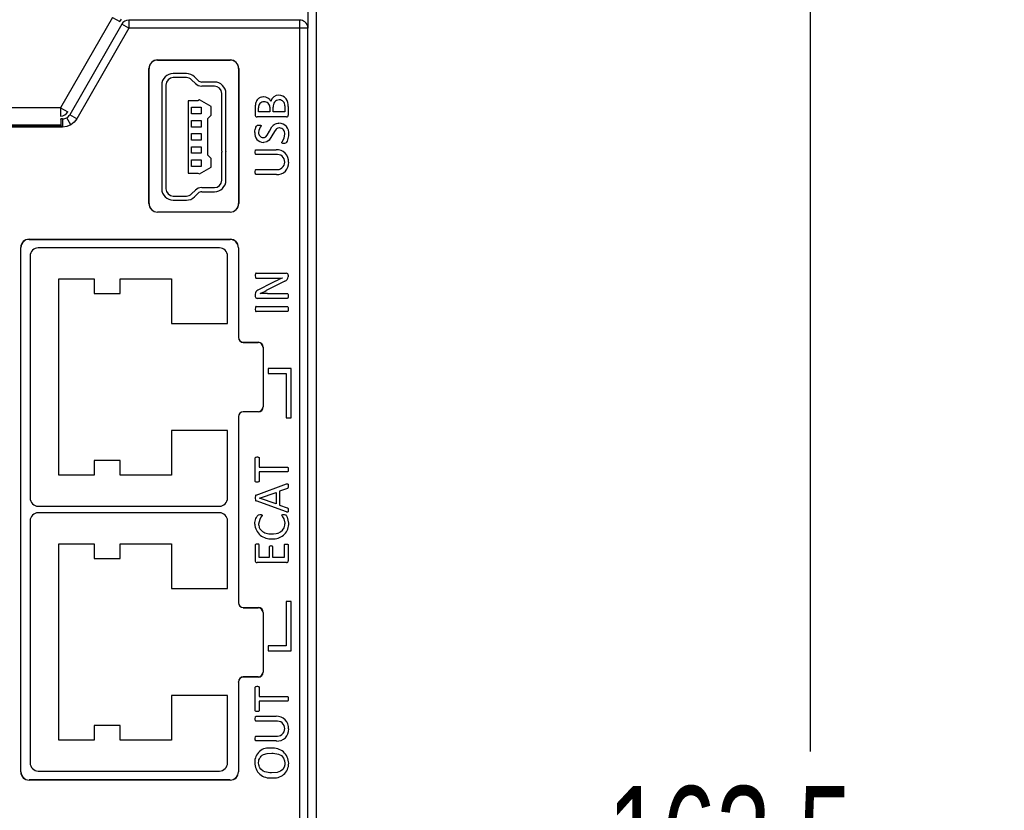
# Model space of a CAD drawing. Header units: millimetres. Extents: x 0 to 838, y 0 to 648.
# Tile 6 of 25: x 225 to 285, y 230 to 278. Entities that reach past the tile are written whole.
import ezdxf

# ---------------------------------------------------------------- set-up
doc = ezdxf.new("R2010")
doc.units = ezdxf.units.MM
doc.header["$LTSCALE"] = 3
doc.layers.add('DIMENSIONS', color=140, linetype='Continuous', lineweight=25)
doc.styles.add('SLDTEXTSTYLE0', font='TXT', dxfattribs={"width": 0.7})
doc.dimstyles.new('SLDDIMSTYLE1', dxfattribs={"dimtxt": 6.474023, "dimasz": 9.906, "dimexe": 0, "dimexo": 0.0625, "dimgap": 1.618506, "dimtad": 0, "dimtih": 1, "dimtoh": 1, "dimdec": 1, "dimrnd": 1e-09, "dimzin": 12, "dimdsep": 46, "dimtxsty": 'SLDTEXTSTYLE0', "dimsah": 1, "dimcen": 0.09, "dimadec": 0, "dimazin": 3, "dimtfac": 1, "dimtdec": 1, "dimtofl": 0, "dimtmove": 0, "dimatfit": 3, "dimfxl": 0, "dimfrac": 2, "dimtolj": 1, "dimtzin": 12, "dimarcsym": 0})

# ---------------------------------------------------------------- blocks, each defined once
blk = doc.blocks.new('_D_5')
at = {"layer": 'DIMENSIONS'}
for p, q in [((246.047, 303.127), (282.248, 303.127)), ((272.723, 303.127), (272.723, 233.116)), ((263.104, 221.377), (260.93, 221.377)), ((260.93, 221.377), (260.93, 211.088)), ((282.342, 221.377), (284.516, 221.377)), ((284.516, 221.377), (284.516, 211.088)), ((260.93, 211.088), (263.104, 211.088)), ((284.516, 211.088), (282.342, 211.088)), ((272.723, 139.628), (272.723, 209.639)), ((246.069, 139.628), (282.248, 139.628))]:
    blk.add_line(p, q, dxfattribs=at)
for points in [[(272.723, 303.127), (271.199, 293.221), (274.247, 293.221)], [(272.723, 139.628), (274.247, 149.534), (271.199, 149.534)]]:
    blk.add_solid(points, dxfattribs=at)
at = {"layer": 'DIMENSIONS', "char_height": 6.35, "attachment_point": 1, "style": 'SLDTEXTSTYLE0'}
for s, insert in [('163.5', (260.411, 231.012)), ('6.44', (263.104, 219.274))]:
    blk.add_mtext(s, dxfattribs=dict(at, insert=insert))

msp = doc.modelspace()

# ---------------------------------------------------------------- linework, layer by layer
for p, q in [((242.719, 141.733), (242.719, 302.282)), ((242.702, 278.627), (242.702, 229.127)), ((230.331, 277.742), (227.177, 272.245)), ((230.331, 277.742), (230.765, 277.494)), ((230.765, 277.494), (230.877, 277.628)), ((242.205, 278.105), (242.205, 277.077)), ((230.885, 277.326), (227.73, 271.828)), ((231.318, 277.077), (228.164, 271.58)), ((231.318, 277.077), (230.885, 277.326)), ((231.318, 277.577), (231.318, 277.077)), ((241.706, 277.577), (231.318, 277.577)), ((241.706, 277.077), (231.318, 277.077)), ((241.706, 277.077), (241.706, 277.577)), ((241.706, 141.627), (241.706, 277.077)), ((242.205, 277.077), (241.706, 277.077)), ((242.205, 141.627), (242.205, 277.077)), ((232.543, 266.427), (232.543, 274.627)), ((232.552, 274.627), (232.543, 274.627)), ((232.552, 266.427), (232.552, 274.627)), ((233.069, 275.153), (237.469, 275.153)), ((233.069, 275.153), (233.069, 275.145)), ((233.069, 275.145), (237.469, 275.145)), ((237.469, 275.145), (237.469, 275.153)), ((237.996, 274.627), (237.987, 274.627)), ((237.987, 274.627), (237.987, 266.427)), ((237.996, 274.627), (237.996, 266.427)), ((234.816, 274.328), (234.019, 274.328)), ((234.816, 274.078), (234.019, 274.078)), ((235.536, 273.899), (235.309, 274.125)), ((233.319, 273.628), (233.319, 267.328)), ((233.569, 273.628), (233.569, 267.328)), ((235.36, 273.722), (235.133, 273.947)), ((236.519, 273.813), (235.747, 273.813)), ((236.519, 273.563), (235.747, 273.563)), ((236.969, 269.613), (236.969, 273.113)), ((237.219, 269.58), (237.219, 273.113)), ((227.177, 272.245), (205.637, 272.245)), ((227.177, 272.245), (227.177, 271.745)), ((227.177, 272.245), (227.611, 271.996)), ((234.919, 272.678), (234.919, 268.278)), ((235.519, 272.678), (234.919, 272.678)), ((235.119, 272.278), (235.719, 272.278)), ((235.119, 271.878), (235.119, 272.278)), ((235.612, 272.724), (235.519, 272.678)), ((236.319, 272.316), (235.612, 272.724)), ((235.719, 272.278), (235.719, 271.878)), ((236.319, 271.796), (236.319, 272.316)), ((239.002, 272.258), (239.002, 271.798)), ((239.208, 271.992), (239.208, 272.251)), ((239.884, 272.278), (239.884, 271.992)), ((240.09, 271.992), (240.09, 272.294)), ((240.796, 272.358), (240.796, 271.992)), ((241.002, 272.322), (241.002, 271.797)), ((227.797, 271.212), (227.547, 271.644)), ((228.164, 271.58), (227.73, 271.828)), ((235.719, 271.878), (235.119, 271.878)), ((236.119, 271.596), (236.319, 271.796)), ((240.894, 271.698), (239.11, 271.698)), ((239.884, 271.992), (239.208, 271.992)), ((240.796, 271.992), (240.09, 271.992)), ((227.296, 271.077), (205.301, 271.077)), ((227.211, 271.127), (222.728, 271.127)), ((222.744, 271.216), (227.194, 271.216)), ((227.296, 271.577), (227.194, 271.577)), ((227.194, 271.577), (227.194, 271.216)), ((227.194, 271.216), (227.211, 271.127)), ((227.296, 271.577), (227.296, 271.077)), ((235.119, 271.478), (235.719, 271.478)), ((235.119, 271.078), (235.119, 271.478)), ((235.719, 271.078), (235.119, 271.078)), ((235.719, 271.478), (235.719, 271.078)), ((236.119, 269.359), (236.119, 271.596)), ((235.119, 270.278), (235.119, 270.678)), ((235.119, 270.678), (235.719, 270.678)), ((235.719, 270.678), (235.719, 270.278)), ((235.719, 270.278), (235.119, 270.278)), ((235.119, 269.478), (235.119, 269.878)), ((235.119, 269.878), (235.719, 269.878)), ((235.719, 269.878), (235.719, 269.478)), ((235.719, 269.478), (235.119, 269.478)), ((236.319, 269.159), (236.119, 269.359)), ((236.969, 267.843), (236.969, 269.542)), ((237.219, 267.843), (237.219, 269.575)), ((239.051, 269.698), (240.267, 269.698)), ((240.262, 269.404), (239.051, 269.404)), ((235.119, 268.678), (235.119, 269.078)), ((235.119, 269.078), (235.719, 269.078)), ((235.719, 268.678), (235.119, 268.678)), ((235.612, 268.231), (236.319, 268.639)), ((235.719, 269.078), (235.719, 268.678)), ((236.319, 268.639), (236.319, 269.159)), ((234.919, 268.278), (235.519, 268.278)), ((235.519, 268.278), (235.612, 268.231)), ((239.051, 268.492), (240.248, 268.492)), ((240.287, 268.198), (239.051, 268.198)), ((234.019, 266.878), (234.816, 266.878)), ((235.133, 267.008), (235.36, 267.233)), ((235.309, 266.83), (235.536, 267.056)), ((235.747, 267.393), (236.519, 267.393)), ((235.747, 267.143), (236.519, 267.143)), ((232.543, 266.427), (232.552, 266.427)), ((234.019, 266.628), (234.816, 266.628)), ((237.987, 266.427), (237.996, 266.427)), ((233.069, 265.909), (233.069, 265.901)), ((237.469, 265.909), (233.069, 265.909)), ((237.469, 265.901), (233.069, 265.901)), ((237.469, 265.901), (237.469, 265.909)), ((225.255, 264.256), (237.469, 264.256)), ((225.255, 264.256), (225.264, 264.248)), ((225.264, 264.248), (237.469, 264.248)), ((237.469, 264.248), (237.469, 264.256)), ((224.755, 231.873), (224.755, 263.756)), ((224.764, 263.748), (224.755, 263.756)), ((224.764, 231.882), (224.764, 263.748)), ((236.819, 263.728), (225.819, 263.728)), ((237.975, 263.742), (237.975, 258.283)), ((237.983, 263.742), (237.975, 263.742)), ((237.983, 263.742), (237.983, 258.291)), ((225.319, 263.228), (225.319, 248.528)), ((237.319, 259.128), (237.319, 263.228)), ((239.051, 262.189), (240.888, 262.189)), ((241.002, 262.064), (241.002, 261.971)), ((227.069, 261.848), (229.209, 261.848)), ((227.069, 249.908), (227.069, 261.848)), ((229.209, 261.848), (229.209, 260.953)), ((230.784, 261.848), (233.919, 261.848)), ((230.784, 260.953), (230.784, 261.848)), ((233.919, 261.848), (233.919, 259.128)), ((239.051, 261.895), (240.128, 261.895)), ((240.037, 261.607), (239.164, 261.162)), ((240.799, 261.71), (239.666, 261.131)), ((240.633, 261.899), (240.633, 261.898)), ((229.209, 260.953), (230.784, 260.953)), ((239.002, 260.92), (239.002, 260.779)), ((239.296, 260.954), (239.296, 260.95)), ((239.751, 260.954), (240.953, 260.954)), ((240.953, 260.659), (239.116, 260.659)), ((239.051, 260.159), (240.953, 260.159)), ((240.953, 259.865), (239.051, 259.865)), ((233.919, 259.128), (237.319, 259.128)), ((237.983, 258.291), (237.975, 258.283)), ((238.283, 257.991), (238.275, 257.983)), ((238.275, 257.983), (239.175, 257.983)), ((238.283, 257.991), (239.183, 257.991)), ((239.175, 257.983), (239.183, 257.991)), ((239.483, 257.691), (239.475, 257.683)), ((239.475, 257.683), (239.475, 254.072)), ((239.483, 257.691), (239.483, 254.063)), ((241.183, 256.391), (239.783, 256.391)), ((239.783, 256.391), (239.783, 256.091)), ((239.783, 256.091), (240.883, 256.091)), ((240.883, 256.091), (240.883, 253.391)), ((241.183, 253.391), (241.183, 256.391)), ((238.283, 253.763), (238.275, 253.772)), ((239.175, 253.772), (238.275, 253.772)), ((239.183, 253.763), (238.283, 253.763)), ((239.183, 253.763), (239.175, 253.772)), ((239.475, 254.072), (239.483, 254.063)), ((237.975, 253.472), (237.975, 242.158)), ((237.975, 253.472), (237.983, 253.463)), ((237.983, 253.463), (237.983, 242.166)), ((240.883, 253.391), (241.183, 253.391)), ((233.919, 252.628), (233.919, 249.908)), ((237.319, 252.628), (233.919, 252.628)), ((237.319, 248.528), (237.319, 252.628)), ((230.784, 250.803), (229.209, 250.803)), ((229.209, 250.803), (229.209, 249.908)), ((230.784, 249.908), (230.784, 250.803)), ((239.002, 249.543), (239.002, 250.965)), ((239.237, 250.966), (239.237, 250.401)), ((239.237, 250.401), (240.953, 250.401)), ((240.953, 250.107), (239.237, 250.107)), ((239.237, 250.107), (239.237, 249.542)), ((229.209, 249.908), (227.069, 249.908)), ((233.919, 249.908), (230.784, 249.908)), ((239.057, 248.704), (240.899, 249.377)), ((240.955, 249.105), (240.473, 248.934)), ((240.473, 248.934), (240.473, 248.099)), ((240.898, 247.676), (239.055, 248.349)), ((239.267, 248.513), (240.267, 248.864)), ((239.267, 248.512), (239.267, 248.513)), ((240.267, 248.166), (239.267, 248.512)), ((240.267, 248.864), (240.267, 248.166)), ((225.819, 248.028), (236.819, 248.028)), ((240.473, 248.099), (240.948, 247.934)), ((225.319, 247.128), (225.319, 232.428)), ((236.819, 247.628), (225.819, 247.628)), ((237.319, 243.028), (237.319, 247.128)), ((227.069, 233.808), (227.069, 245.748)), ((227.069, 245.748), (229.209, 245.748)), ((229.209, 245.748), (229.209, 244.853)), ((230.784, 245.748), (233.919, 245.748)), ((230.784, 244.853), (230.784, 245.748)), ((233.919, 245.748), (233.919, 243.028)), ((239.002, 245.672), (239.002, 244.708)), ((239.237, 244.901), (239.237, 245.673)), ((239.855, 245.556), (239.855, 244.901)), ((240.061, 244.901), (240.061, 245.556)), ((240.767, 245.673), (240.767, 244.901)), ((241.002, 245.671), (241.002, 244.707)), ((229.209, 244.853), (230.784, 244.853)), ((239.855, 244.901), (239.237, 244.901)), ((240.767, 244.901), (240.061, 244.901)), ((240.894, 244.607), (239.11, 244.607)), ((233.919, 243.028), (237.319, 243.028)), ((237.983, 242.166), (237.975, 242.158)), ((238.283, 241.866), (238.275, 241.858)), ((238.275, 241.858), (239.175, 241.858)), ((238.283, 241.866), (239.183, 241.866)), ((239.175, 241.858), (239.183, 241.866)), ((240.883, 242.238), (240.883, 239.538)), ((241.183, 242.238), (240.883, 242.238)), ((241.183, 239.238), (241.183, 242.238)), ((239.483, 241.566), (239.475, 241.558)), ((239.475, 241.558), (239.475, 237.947)), ((239.483, 241.566), (239.483, 237.938)), ((239.783, 239.538), (239.783, 239.238)), ((240.883, 239.538), (239.783, 239.538)), ((239.783, 239.238), (241.183, 239.238)), ((238.283, 237.638), (238.275, 237.647)), ((239.175, 237.647), (238.275, 237.647)), ((239.183, 237.638), (238.283, 237.638)), ((239.183, 237.638), (239.175, 237.647)), ((239.475, 237.947), (239.483, 237.938)), ((237.983, 237.338), (237.975, 237.347)), ((237.975, 237.347), (237.975, 231.887)), ((237.983, 237.338), (237.983, 231.887)), ((239.002, 235.6), (239.002, 237.022)), ((239.237, 237.023), (239.237, 236.458)), ((233.919, 236.528), (233.919, 233.808)), ((237.319, 236.528), (233.919, 236.528)), ((237.319, 232.428), (237.319, 236.528)), ((239.237, 236.458), (240.953, 236.458)), ((240.953, 236.164), (239.237, 236.164)), ((239.237, 236.164), (239.237, 235.6)), ((239.051, 235.253), (240.267, 235.253)), ((229.209, 234.703), (229.209, 233.808)), ((230.784, 234.703), (229.209, 234.703)), ((230.784, 233.808), (230.784, 234.703)), ((240.262, 234.958), (239.051, 234.958)), ((239.051, 234.047), (240.248, 234.047)), ((229.209, 233.808), (227.069, 233.808)), ((233.919, 233.808), (230.784, 233.808)), ((240.287, 233.753), (239.051, 233.753)), ((224.755, 231.873), (224.764, 231.882)), ((225.819, 231.928), (236.819, 231.928)), ((237.975, 231.887), (237.983, 231.887)), ((225.264, 231.382), (225.255, 231.373)), ((237.469, 231.373), (225.255, 231.373)), ((237.469, 231.382), (225.264, 231.382)), ((237.469, 231.373), (237.469, 231.382))]:
    msp.add_line(p, q)
at = {"flags": 128}
for points in [[(239.517, 272.904), (239.497, 272.903), (239.417, 272.897), (239.377, 272.889), (239.301, 272.865), (239.264, 272.849), (239.23, 272.829), (239.197, 272.806), (239.145, 272.757), (239.123, 272.73), (239.084, 272.671), (239.068, 272.639), (239.042, 272.574), (239.024, 272.505), (239.012, 272.436), (239.005, 272.366), (239.002, 272.258)], [(239.002, 271.798), (239.004, 271.778), (239.016, 271.745), (239.038, 271.718), (239.066, 271.704), (239.104, 271.698), (239.11, 271.698)], [(227.797, 271.212), (227.556, 271.111), (227.296, 271.077)], [(228.164, 271.58), (228.005, 271.371), (227.797, 271.212)], [(238.973, 270.741), (238.973, 270.761), (238.979, 270.841), (238.994, 270.92), (239.016, 270.997), (239.03, 271.034), (239.046, 271.071), (239.076, 271.128), (239.118, 271.178), (239.144, 271.19), (239.235, 271.198)], [(239.235, 271.198), (239.255, 271.198), (239.295, 271.195), (239.325, 271.189), (239.339, 271.184), (239.348, 271.176), (239.353, 271.169), (239.355, 271.161), (239.355, 271.158)], [(239.472, 270.433), (239.492, 270.434), (239.571, 270.449), (239.642, 270.488), (239.732, 270.584), (239.863, 270.828), (240.003, 271.084), (240.061, 271.155), (240.094, 271.188), (240.157, 271.236), (240.227, 271.274), (240.295, 271.298), (240.366, 271.312), (240.441, 271.316)], [(240.47, 271.022), (240.45, 271.021), (240.371, 271.006), (240.3, 270.967), (240.266, 270.938), (240.17, 270.81), (239.847, 270.268), (239.695, 270.173), (239.518, 270.14), (239.496, 270.139)], [(240.62, 270.129), (240.624, 270.149), (240.656, 270.202), (240.763, 270.424), (240.796, 270.636)], [(241.031, 270.633), (241.031, 270.613), (241.027, 270.533), (240.941, 270.22), (240.902, 270.151), (240.87, 270.112), (240.836, 270.092), (240.78, 270.082), (240.744, 270.08)], [(240.744, 270.08), (240.724, 270.081), (240.684, 270.083), (240.645, 270.093), (240.632, 270.1), (240.625, 270.108), (240.621, 270.117), (240.62, 270.129)], [(239.002, 269.552), (239.002, 269.572), (239.011, 269.652), (239.016, 269.669), (239.025, 269.686), (239.033, 269.693), (239.043, 269.697), (239.051, 269.698)], [(239.051, 269.404), (239.037, 269.407), (239.028, 269.412), (239.021, 269.422), (239.013, 269.442), (239.005, 269.489), (239.002, 269.552)], [(239.002, 268.346), (239.002, 268.366), (239.011, 268.446), (239.015, 268.464), (239.024, 268.48), (239.032, 268.487), (239.042, 268.491), (239.051, 268.492)], [(239.051, 268.198), (239.037, 268.201), (239.028, 268.206), (239.021, 268.216), (239.013, 268.236), (239.004, 268.283), (239.002, 268.346)], [(239.051, 262.189), (239.039, 262.186), (239.028, 262.179), (239.018, 262.165), (239.008, 262.136), (239.003, 262.091), (239.002, 262.045)], [(239.002, 262.045), (239.002, 262.025), (239.009, 261.945), (239.015, 261.925), (239.025, 261.907), (239.034, 261.9), (239.044, 261.896), (239.051, 261.895)], [(240.953, 260.954), (240.966, 260.951), (240.977, 260.943), (240.984, 260.933), (240.994, 260.9), (241, 260.853), (241.002, 260.806)], [(241.002, 260.806), (241.002, 260.786), (240.993, 260.706), (240.988, 260.688), (240.978, 260.671), (240.97, 260.664), (240.96, 260.66), (240.953, 260.659)], [(239.051, 260.159), (239.037, 260.157), (239.028, 260.151), (239.021, 260.143), (239.014, 260.126), (239.006, 260.083), (239.002, 260.012)], [(239.002, 260.012), (239.002, 259.992), (239.011, 259.913), (239.016, 259.895), (239.025, 259.878), (239.032, 259.871), (239.041, 259.867), (239.051, 259.865)], [(240.953, 260.159), (240.967, 260.157), (240.976, 260.151), (240.983, 260.143), (240.992, 260.114), (241, 260.064), (241.002, 260.012)], [(241.002, 260.012), (241.002, 259.992), (240.993, 259.913), (240.988, 259.894), (240.979, 259.877), (240.972, 259.87), (240.962, 259.867), (240.953, 259.865)], [(239.002, 250.965), (239.006, 250.985), (239.015, 250.996), (239.031, 251.006), (239.064, 251.015), (239.121, 251.019)], [(239.121, 251.019), (239.141, 251.019), (239.181, 251.015), (239.211, 251.006), (239.224, 250.996), (239.234, 250.982), (239.237, 250.968), (239.237, 250.966)], [(240.953, 250.401), (240.967, 250.399), (240.976, 250.393), (240.983, 250.385), (240.992, 250.358), (241, 250.307), (241.002, 250.254)], [(241.002, 250.254), (241.002, 250.234), (240.993, 250.155), (240.988, 250.136), (240.979, 250.119), (240.972, 250.112), (240.962, 250.108), (240.953, 250.107)], [(239.121, 249.49), (239.101, 249.49), (239.062, 249.494), (239.023, 249.507), (239.011, 249.516), (239.005, 249.527), (239.002, 249.543)], [(239.237, 249.542), (239.235, 249.528), (239.228, 249.516), (239.217, 249.507), (239.197, 249.499), (239.16, 249.491), (239.121, 249.49)], [(240.899, 249.377), (240.918, 249.384), (240.958, 249.39), (240.972, 249.388), (240.982, 249.382), (240.989, 249.373), (240.996, 249.357), (241.002, 249.287), (241.002, 249.261)], [(241.002, 249.261), (241.002, 249.241), (240.997, 249.161), (240.99, 249.137), (240.983, 249.124), (240.967, 249.112), (240.955, 249.105)], [(239.057, 248.704), (239.039, 248.695), (239.024, 248.681), (239.013, 248.658), (239.002, 248.563), (239.002, 248.521)], [(239.002, 248.521), (239.002, 248.501), (239.007, 248.421), (239.013, 248.391), (239.024, 248.37), (239.038, 248.357), (239.055, 248.349)], [(241.002, 247.787), (241.002, 247.767), (240.992, 247.688), (240.986, 247.675), (240.978, 247.668), (240.969, 247.664), (240.953, 247.662), (240.912, 247.671), (240.898, 247.676)], [(240.948, 247.934), (240.966, 247.926), (240.981, 247.912), (240.992, 247.891), (241.001, 247.815), (241.002, 247.787)], [(238.973, 246.944), (238.973, 246.964), (238.978, 247.044), (238.992, 247.123), (239.012, 247.201), (239.037, 247.276), (239.071, 247.349), (239.112, 247.418), (239.173, 247.488), (239.207, 247.508), (239.282, 247.519), (239.297, 247.519)], [(239.297, 247.519), (239.317, 247.519), (239.357, 247.514), (239.395, 247.502), (239.405, 247.493), (239.411, 247.484), (239.413, 247.474), (239.414, 247.47)], [(240.62, 247.479), (240.621, 247.491), (240.624, 247.497), (240.63, 247.502), (240.643, 247.509), (240.684, 247.517), (240.74, 247.519)], [(240.62, 247.479), (240.623, 247.459), (240.663, 247.388), (240.735, 247.254), (240.795, 246.987), (240.796, 246.947)], [(240.74, 247.519), (240.76, 247.519), (240.82, 247.511), (240.85, 247.498), (240.873, 247.474), (240.941, 247.353), (241.028, 247), (241.031, 246.908)], [(239.208, 246.943), (239.208, 246.923), (239.215, 246.843), (239.234, 246.765), (239.247, 246.728), (239.283, 246.656), (239.305, 246.623), (239.357, 246.561), (239.418, 246.508), (239.45, 246.485), (239.519, 246.445), (239.593, 246.413), (239.669, 246.387), (239.746, 246.368), (239.825, 246.355), (239.905, 246.346), (240.014, 246.343)], [(240.014, 246.343), (240.034, 246.343), (240.114, 246.346), (240.273, 246.366), (240.351, 246.384), (240.39, 246.395), (240.536, 246.461), (240.662, 246.563), (240.757, 246.719), (240.793, 246.881), (240.796, 246.947)], [(239.122, 245.725), (239.102, 245.725), (239.062, 245.72), (239.024, 245.708), (239.012, 245.699), (239.005, 245.687), (239.002, 245.672)], [(239.237, 245.673), (239.234, 245.688), (239.226, 245.701), (239.214, 245.709), (239.176, 245.72), (239.122, 245.725)], [(239.961, 245.607), (239.941, 245.607), (239.897, 245.601), (239.88, 245.594), (239.865, 245.582), (239.858, 245.571), (239.855, 245.556)], [(240.061, 245.556), (240.058, 245.572), (240.049, 245.587), (240.037, 245.595), (240.015, 245.603), (239.961, 245.607)], [(240.767, 245.673), (240.77, 245.689), (240.777, 245.699), (240.793, 245.711), (240.822, 245.72), (240.885, 245.725)], [(240.885, 245.725), (240.905, 245.724), (240.945, 245.72), (240.977, 245.709), (240.989, 245.701), (240.998, 245.688), (241.002, 245.671)], [(239.002, 244.708), (239.004, 244.688), (239.016, 244.654), (239.037, 244.627), (239.066, 244.613), (239.104, 244.607), (239.11, 244.607)], [(239.002, 237.022), (239.006, 237.042), (239.015, 237.053), (239.031, 237.063), (239.064, 237.072), (239.121, 237.076)], [(239.121, 237.076), (239.141, 237.076), (239.181, 237.072), (239.211, 237.063), (239.224, 237.053), (239.234, 237.039), (239.237, 237.025), (239.237, 237.023)], [(240.953, 236.458), (240.967, 236.456), (240.976, 236.45), (240.983, 236.442), (240.992, 236.415), (241, 236.364), (241.002, 236.311)], [(241.002, 236.311), (241.002, 236.291), (240.993, 236.212), (240.988, 236.193), (240.979, 236.176), (240.972, 236.169), (240.962, 236.166), (240.953, 236.164)], [(239.121, 235.547), (239.101, 235.547), (239.062, 235.551), (239.023, 235.564), (239.011, 235.573), (239.005, 235.584), (239.002, 235.6)], [(239.002, 235.106), (239.002, 235.126), (239.011, 235.206), (239.016, 235.224), (239.025, 235.24), (239.033, 235.247), (239.043, 235.252), (239.051, 235.253)], [(239.237, 235.6), (239.235, 235.585), (239.228, 235.573), (239.217, 235.564), (239.197, 235.556), (239.16, 235.548), (239.121, 235.547)], [(239.051, 234.958), (239.037, 234.961), (239.028, 234.966), (239.021, 234.976), (239.013, 234.996), (239.005, 235.043), (239.002, 235.106)], [(239.002, 233.901), (239.002, 233.921), (239.011, 234), (239.015, 234.018), (239.024, 234.035), (239.032, 234.042), (239.042, 234.045), (239.051, 234.047)], [(239.051, 233.753), (239.037, 233.755), (239.028, 233.761), (239.021, 233.77), (239.013, 233.79), (239.004, 233.837), (239.002, 233.901)], [(239.208, 232.419), (239.208, 232.439), (239.213, 232.519), (239.228, 232.598), (239.253, 232.674), (239.291, 232.745), (239.314, 232.778), (239.367, 232.837), (239.428, 232.885), (239.494, 232.923), (239.729, 232.996), (239.999, 233.017)], [(239.999, 233.017), (240.019, 233.017), (240.099, 233.014), (240.416, 232.955), (240.589, 232.863), (240.721, 232.716), (240.783, 232.551), (240.796, 232.408)], [(239.996, 231.811), (239.976, 231.812), (239.896, 231.814), (239.579, 231.876), (239.49, 231.917), (239.336, 232.041), (239.282, 232.116), (239.26, 232.157), (239.231, 232.233), (239.215, 232.313), (239.208, 232.419)], [(240.796, 232.408), (240.796, 232.388), (240.791, 232.308), (240.751, 232.152), (240.667, 232.019), (240.544, 231.921), (240.327, 231.842), (239.996, 231.811)]]:
    msp.add_lwpolyline(points, dxfattribs=at)
for centre, radius, start, end in [((231.318, 277.077), 0.5, 90, 150.15407), ((241.706, 277.077), 0.5, 53.11614, 90), ((241.707, 277.078), 0.498, 359.91895, 53.19718), ((233.069, 274.627), 0.526, 90, 180), ((233.069, 274.627), 0.518, 90, 180), ((237.469, 274.627), 0.526, 0, 90), ((237.469, 274.627), 0.518, 0, 90), ((234.019, 273.628), 0.7, 90, 180), ((234.019, 273.628), 0.45, 90, 180), ((234.816, 273.628), 0.7, 45.27679, 90), ((234.816, 273.628), 0.45, 45.27679, 90), ((235.747, 274.113), 0.55, 225.27679, 270), ((235.747, 274.113), 0.3, 225.27679, 270), ((236.519, 273.113), 0.7, 0, 90), ((236.519, 273.113), 0.45, 0, 90), ((239.538, 272.456), 0.449, 23.55701, 92.70629), ((240.418, 272.544), 0.478, 87.64345, 169.05562), ((240.399, 272.413), 0.61, 351.4122, 86.3465), ((239.514, 272.301), 0.31, 85.60239, 189.21726), ((239.566, 272.293), 0.318, 357.2514, 95.22922), ((240.459, 272.354), 0.373, 90.28454, 189.2373), ((240.461, 272.391), 0.336, 354.4467, 90.72265), ((227.177, 272.245), 0.5, 270.01076, 330.14331), ((227.296, 272.079), 0.502, 270.05349, 300.02197), ((227.295, 272.078), 0.502, 300.13174, 330.10093), ((240.904, 271.796), 0.0982, 264.24745, 0.92783), ((223.855, 271.227), 3.358, 358.29087, 5.97768), ((240.18, 270.631), 0.98, 147.42818, 173.14228), ((240.437, 270.715), 0.6, 352.10133, 89.60108), ((239.517, 270.686), 0.547, 174.17364, 267.88784), ((239.485, 270.712), 0.279, 172.72425, 267.28124), ((240.459, 270.681), 0.34, 352.40964, 88.05695), ((237.219, 269.578), 0.252, 171.93069, 188.06931), ((237.219, 269.578), 0.0025, 90, 270), ((240.336, 268.95), 0.46, 359.92082, 99.26722), ((240.32, 268.987), 0.713, 355.58839, 94.30841), ((240.32, 268.962), 0.476, 261.21185, 358.38985), ((240.346, 268.883), 0.688, 265.10304, 4.07769), ((236.519, 267.843), 0.45, 270, 0), ((236.519, 267.843), 0.7, 270, 0), ((234.019, 267.328), 0.7, 180, 270), ((234.019, 267.328), 0.45, 180, 270), ((234.816, 267.328), 0.45, 270, 314.72321), ((235.747, 266.843), 0.55, 90, 134.72321), ((235.747, 266.843), 0.3, 90, 134.72321), ((233.069, 266.427), 0.526, 180, 270), ((233.069, 266.427), 0.518, 180, 270), ((234.816, 267.328), 0.7, 270, 314.72321), ((237.469, 266.427), 0.526, 270, 0), ((237.469, 266.427), 0.518, 270, 0), ((237.469, 263.742), 0.514, 0, 90), ((237.469, 263.742), 0.506, 0, 90), ((225.819, 263.228), 0.5, 90, 180), ((236.819, 263.228), 0.5, 0, 90), ((240.887, 262.073), 0.116, 355.551, 89.37408), ((249.81, 242.384), 21.564, 115.18689, 116.94865), ((240.127, 289.793), 27.898, 270.00362, 271.03999), ((240.706, 261.992), 0.297, 288.2642, 355.86002), ((239.253, 260.928), 0.251, 110.81165, 181.80821), ((236.802, 266.642), 6.211, 293.666, 297.45895), ((239.647, 243.46), 17.494, 89.65889, 91.15053), ((239.114, 260.772), 0.113, 176.21514, 270.85879), ((225.819, 248.528), 0.5, 180, 270), ((236.819, 248.528), 0.5, 270, 0), ((225.819, 247.128), 0.5, 90, 180), ((236.819, 247.128), 0.5, 0, 90), ((240.24, 246.844), 1.037, 142.8253, 174.50505), ((239.923, 246.994), 0.951, 183.00524, 276.36569), ((240.128, 246.947), 0.904, 263.62281, 357.57545), ((240.904, 244.705), 0.0982, 264.24745, 0.92783), ((240.316, 234.538), 0.717, 355.91536, 93.98144), ((240.336, 234.504), 0.46, 359.92082, 99.26722), ((240.32, 234.517), 0.476, 261.21185, 358.38985), ((240.346, 234.438), 0.688, 265.10304, 4.07769), ((239.821, 232.476), 0.85, 79.32369, 182.74369), ((240.09, 232.376), 0.942, 1.15621, 96.74885), ((225.819, 232.428), 0.5, 180, 270), ((236.819, 232.428), 0.5, 270, 360), ((239.884, 232.42), 0.912, 179.01843, 278.1242), ((240.151, 232.387), 0.881, 260.99647, 0.52051), ((237.469, 231.887), 0.514, 270, 0), ((237.469, 231.887), 0.506, 270, 0)]:
    msp.add_arc(centre, radius, start, end)
for centre, major_axis, start_param, end_param in [((225.256, 263.756), (0.354, -0.354), 2.356347, 3.926839), ((225.264, 263.748), (0.354, -0.354), 2.356347, 3.926839), ((238.275, 258.283), (0.212, 0.212), 2.356347, 3.926839), ((238.283, 258.291), (0.212, 0.212), 2.356347, 3.926839), ((239.175, 257.683), (-0.212, -0.212), 2.356347, 3.926839), ((239.183, 257.691), (-0.212, -0.212), 2.356347, 3.926839), ((238.275, 253.472), (0.212, -0.212), 2.356347, 3.926839), ((238.283, 253.463), (0.212, -0.212), 2.356347, 3.926839), ((239.175, 254.072), (0.212, -0.212), 5.497939, 7.068431), ((239.183, 254.063), (0.212, -0.212), 5.497939, 7.068431), ((238.275, 242.158), (0.212, 0.212), 2.356347, 3.926839), ((238.283, 242.166), (0.212, 0.212), 2.356347, 3.926839), ((239.175, 241.558), (-0.212, -0.212), 2.356347, 3.926839), ((239.183, 241.566), (-0.212, -0.212), 2.356347, 3.926839), ((238.275, 237.347), (0.212, -0.212), 2.356347, 3.926839), ((238.283, 237.338), (0.212, -0.212), 2.356347, 3.926839), ((239.175, 237.947), (-0.212, 0.212), 2.356347, 3.926839), ((239.183, 237.938), (-0.212, 0.212), 2.356347, 3.926839), ((225.256, 231.873), (0.354, 0.354), 2.356347, 3.926839), ((225.264, 231.882), (0.354, 0.354), 2.356347, 3.926839)]:
    msp.add_ellipse(centre, major_axis=major_axis, ratio=0.999695, start_param=start_param, end_param=end_param)

# ---------------------------------------------------------------- dimensions: what is measured, and where the dimension line sits
at = {"layer": 'DIMENSIONS'}
dim = msp.add_linear_dim(base=(272.723, 139.628), p1=(242.237, 303.127), p2=(242.259, 139.628), angle=90, dimstyle='SLDDIMSTYLE1', dxfattribs=at)
dim.commit()
dim.dimension.update_dxf_attribs({"geometry": '_D_5', "text_midpoint": (272.723, 221.377), "dimtype": 160})

doc.saveas('drawing.dxf')
